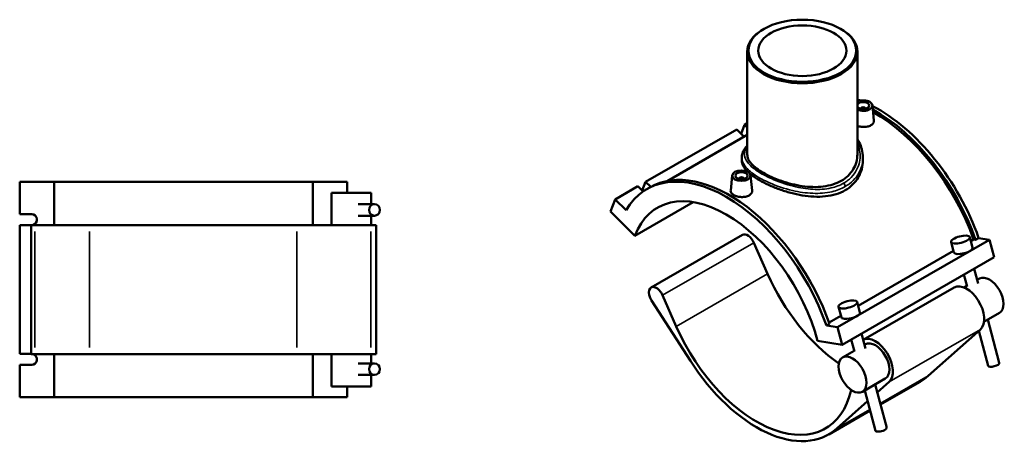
# Model space of a CAD drawing. Header units: millimetres. Extents: x -15 to 1162, y -66 to 1161.
# Tile 4 of 4: x 357 to 1162, y 813 to 1161. Entities that reach past the tile are written whole.
import ezdxf

# ---------------------------------------------------------------- set-up
doc = ezdxf.new("R2010")
doc.units = ezdxf.units.MM
doc.layers.add('Visible (ANSI)', color=7, linetype='Continuous', lineweight=50)
doc.layers.add('Visible Narrow (ANSI)', color=7, linetype='Continuous', lineweight=35)

msp = doc.modelspace()

# ---------------------------------------------------------------- linework, layer by layer
at = {"layer": 'Visible (ANSI)'}
for p, q in [((965.659, 1153.418), (965.02, 1153.047)), ((1028.266, 1153.418), (1028.904, 1153.047)), ((951.962, 1134.794), (951.962, 1050.69)), ((1041.962, 1134.794), (1041.962, 1050.69)), ((1044.743, 1088.165), (1044.743, 1087.978)), ((1048.743, 1088.165), (1048.743, 1087.978)), ((1054.228, 1090.884), (1055.55, 1078.558)), ((943.35, 1071.187), (868.821, 1028.269)), ((949.379, 1065.178), (943.35, 1071.187)), ((946.932, 1067.617), (949.714, 1074.852)), ((951.962, 1076.147), (949.714, 1074.852)), ((949.714, 1074.852), (951.962, 1072.611)), ((951.962, 1066.666), (886.438, 1028.933)), ((947.462, 1048.146), (947.462, 1045.683)), ((1046.462, 1048.146), (1046.462, 1045.683)), ((939.696, 1033.55), (938.371, 1021.194)), ((945.182, 1030.645), (945.182, 1030.832)), ((949.182, 1030.645), (949.182, 1030.832)), ((954.668, 1033.55), (955.989, 1021.225)), ((356.936, 1028.119), (385.127, 1028.119)), ((356.936, 1001.819), (356.936, 1028.119)), ((385.127, 1028.119), (385.127, 992.919)), ((385.127, 1028.119), (596.557, 1028.119)), ((596.557, 1028.119), (624.748, 1028.119)), ((596.557, 992.919), (596.557, 1028.119)), ((624.748, 1019.319), (624.748, 1028.119)), ((862.457, 1024.604), (843.86, 1013.895)), ((866.729, 1020.346), (862.457, 1024.604)), ((866.039, 1021.034), (868.821, 1028.269)), ((868.821, 1028.269), (872.983, 1024.12)), ((869.838, 1022.316), (872.327, 1023.75)), ((644.292, 1019.319), (611.892, 1019.319)), ((611.892, 992.919), (611.892, 1019.319)), ((644.292, 1009.964), (644.292, 1019.319)), ((647.089, 1009.964), (633.633, 1009.964)), ((840.051, 1003.989), (843.86, 1013.895)), ((843.86, 1013.895), (852.769, 1005.016)), ((859.985, 984.121), (907.819, 1011.667)), ((356.936, 1001.819), (366.803, 1001.819)), ((647.089, 1000.514), (633.633, 1000.514)), ((644.292, 992.919), (644.292, 1000.514)), ((840.051, 1003.989), (859.985, 984.121)), ((366.308, 992.819), (356.936, 992.819)), ((356.936, 887.419), (356.936, 992.819)), ((369.331, 992.919), (366.308, 992.919)), ((366.308, 887.319), (366.308, 992.919)), ((369.331, 992.919), (414.119, 992.919)), ((583.679, 992.919), (414.119, 992.919)), ((583.679, 992.919), (644.007, 992.919)), ((648.342, 992.919), (644.007, 992.919)), ((648.342, 887.319), (648.342, 992.919)), ((948.033, 984.833), (873.363, 941.833)), ((1133.894, 983.008), (1136.18, 974.432)), ((957.377, 978.427), (968.56, 953.014)), ((1150.065, 980.896), (1025.614, 909.23)), ((1118.675, 978.952), (1120.961, 970.376)), ((1134.741, 979.831), (1136.96, 981.109)), ((1136.96, 981.109), (1138.667, 980.844)), ((1138.667, 980.844), (1141.156, 982.278)), ((1150.065, 980.896), (1141.156, 982.278)), ((1153.874, 966.603), (1150.065, 980.896)), ((1153.874, 966.603), (1029.423, 894.937)), ((1042.647, 926.798), (1120.61, 971.694)), ((1129.038, 952.301), (1131.64, 942.537)), ((1137.516, 957.183), (1140.771, 944.971)), ((1131.501, 943.057), (1129.35, 941.818)), ((1141.931, 949.063), (1139.98, 947.939)), ((893.889, 910.015), (882.707, 935.427)), ((1121.243, 941.823), (1046.806, 898.958)), ((873.706, 931.278), (905.375, 881.762)), ((1044.086, 921.399), (1041.801, 929.975)), ((1018.827, 913.081), (1028.516, 918.66)), ((1028.867, 917.343), (1026.582, 925.919)), ((1158.1, 920.986), (1145.519, 913.741)), ((1016.705, 910.611), (1019.194, 912.044)), ((1025.614, 909.23), (1016.705, 910.611)), ((1148.618, 915.526), (1158.058, 880.101)), ((1029.423, 894.937), (1025.614, 909.23)), ((1048.677, 891.938), (1045.423, 904.15)), ((1142.601, 907.557), (1099.943, 869.434)), ((1141.277, 906.374), (1148.927, 877.668)), ((1009.489, 898.027), (1029.423, 894.937)), ((1039.546, 889.504), (1036.944, 899.268)), ((1048.593, 895.313), (1047.886, 894.906)), ((356.936, 887.419), (366.308, 887.419)), ((366.308, 887.319), (369.331, 887.319)), ((414.119, 887.319), (369.331, 887.319)), ((385.127, 887.319), (385.127, 852.119)), ((414.119, 887.319), (583.679, 887.319)), ((644.007, 887.319), (583.679, 887.319)), ((596.557, 852.119), (596.557, 887.319)), ((611.892, 860.919), (611.892, 887.319)), ((644.007, 887.319), (648.342, 887.319)), ((644.292, 879.724), (644.292, 887.319)), ((1039.408, 890.024), (1029.926, 884.563)), ((366.803, 878.419), (356.936, 878.419)), ((356.936, 852.119), (356.936, 878.419)), ((633.633, 879.724), (647.089, 879.724)), ((633.633, 870.274), (647.089, 870.274)), ((644.292, 860.919), (644.292, 870.274)), ((1064.762, 867.236), (1046.094, 856.486)), ((1065.965, 827.068), (1056.524, 862.492)), ((1058.274, 855.927), (1067.931, 864.558)), ((1093.246, 864.585), (1060.926, 845.974)), ((611.892, 860.919), (644.292, 860.919)), ((624.748, 852.119), (624.748, 860.919)), ((1056.833, 824.635), (1048.046, 857.61)), ((385.127, 852.119), (356.936, 852.119)), ((596.557, 852.119), (385.127, 852.119)), ((624.748, 852.119), (596.557, 852.119)), ((1025.273, 826.434), (1050.375, 848.868)), ((1052.448, 841.091), (1018.575, 821.585))]:
    msp.add_line(p, q, dxfattribs=at)
for centre, major_axis, ratio in [((996.962, 1135.53), (-44.1, 0), 0.5758617), ((996.962, 1135.53), (-36, 0), 0.5758617), ((947.182, 1033.284), (-7.5, 0), 0.5758617), ((947.182, 1033.284), (-5, 0), 0.5758617), ((647.089, 1005.239), (0, 4.725), 0.9396926), ((1126.285, 980.98), (-7.609, -2.028), 0.3434135), ((1034.191, 927.947), (-7.609, -2.028), 0.3434135), ((1038.01, 870.525), (-8.084, 14.039), 0.5780931), ((647.089, 874.999), (0, 4.725), 0.9396926)]:
    msp.add_ellipse(centre, major_axis=major_axis, ratio=ratio, dxfattribs=at)
for centre, major_axis, ratio, start_param, end_param in [((996.962, 1134.794), (-45, 0), 0.5758617, 5.5016397, 10.2063236), ((1059.188, 981.284), (-64.899, 112.699), 0.5780931, 5.6608983, 5.6881495), ((1046.743, 1090.617), (7.5, 0), 0.5758617, 4.0213013, 8.5450693), ((1046.743, 1090.617), (-5, 0), 0.5758617, 0.2975301, 5.9856552), ((1046.743, 1088.165), (-2, 0), 0.5758617, 2.9729035, 6.4518745), ((1059.188, 981.284), (-64.899, 112.699), 0.5780931, 4.3993957, 5.552964), ((1056.699, 979.85), (64.899, -112.699), 0.5780931, 1.257803, 2.3808724), ((1056.699, 979.85), (-63.627, 110.489), 0.5780931, 4.4018361, 5.5202839), ((934.737, 909.617), (-64.899, 112.699), 0.5780931, 4.3993957, 6.600046), ((937.226, 911.05), (-64.899, 112.699), 0.5780931, 4.3993957, 6.2831853), ((947.182, 1030.832), (-2, 0), 0.5758617, 2.9729035, 6.4518745), ((934.737, 909.617), (-56.141, 97.491), 0.5780931, 4.2779904, 6.7214513), ((366.803, 997.319), (0, 4.5), 0.9396926, 3.3528035, 6.2831853), ((952.337, 977.358), (-4.304, 7.474), 0.5780931, 4.5270736, 6.2831853), ((1128.57, 972.404), (7.609, 2.028), 0.3434135, 3.1415927, 6.2831853), ((1034.298, 966.95), (56.141, -97.491), 0.5780931, 4.5270736, 5.4053242), ((1150.016, 935.025), (-8.084, 14.039), 0.5780931, 3.1415927, 6.2831853), ((877.667, 934.358), (-4.304, 7.474), 0.5780931, 4.5270736, 7.9343737), ((1131.348, 924.275), (-10.105, 17.548), 0.5780931, 3.26231, 6.2831853), ((1036.477, 919.371), (-7.609, -2.028), 0.3434135, 0, 3.1415927), ((959.627, 923.95), (56.141, -97.491), 0.5780931, 4.5270736, 6.8348145), ((1056.678, 881.275), (10.105, -17.548), 0.5780931, 0.1207173, 3.1186077), ((1056.678, 881.275), (-8.084, 14.039), 0.5780931, 3.1415927, 6.2831853), ((366.803, 882.919), (0, 4.5), 0.9396926, 3.1415927, 6.0719744), ((959.627, 923.95), (58.948, -102.365), 0.5780931, 4.792781, 6.4039026), ((1153.492, 878.885), (4.566, 1.217), 0.3434135, 3.1415927, 6.2831853), ((1034.298, 966.95), (58.948, -102.365), 0.5780931, 0, 0.1207173), ((1061.399, 825.852), (-4.566, -1.217), 0.3434135, 0, 3.1415927)]:
    msp.add_ellipse(centre, major_axis=major_axis, ratio=ratio, start_param=start_param, end_param=end_param, dxfattribs=at)
for points, knots in [([(1052.993, 1074.504), (1052.208, 1074.052), (1051.214, 1073.675), (1049.036, 1073.205), (1047.852, 1073.113), (1045.636, 1073.18), (1044.456, 1073.343), (1042.879, 1073.755), (1042.406, 1073.909), (1041.964, 1074.08)], [0, 0, 0, 0, 0.3329495, 0.3329495, 0.6658989, 0.6658989, 0.9980876, 0.9980876, 1.1486561, 1.1486561, 1.1486561, 1.1486561]), ([(1055.549, 1078.558), (1055.562, 1078.446), (1055.568, 1078.336), (1055.571, 1077.556), (1055.352, 1076.842), (1054.455, 1075.541), (1053.777, 1074.956), (1052.993, 1074.504)], [4.60131792, 4.60131792, 4.60131792, 4.60131792, 4.65573495, 4.65573495, 4.98841968, 4.98841968, 5.32110441, 5.32110441, 5.32110441, 5.32110441]), ([(1041.962, 1063.221), (1042.552, 1062.316), (1043.087, 1061.383), (1044.423, 1058.706), (1045.095, 1056.911), (1046.165, 1052.808), (1046.462, 1050.478), (1046.462, 1048.146)], [39.4353137, 39.4353137, 39.4353137, 39.4353137, 39.8378348, 39.8378348, 40.5628717, 40.5628717, 41.4589228, 41.4589228, 41.4589228, 41.4589228]), ([(947.462, 1048.146), (947.462, 1049.289), (947.642, 1050.429), (948.349, 1052.718), (948.897, 1053.86), (950.256, 1055.998), (951.048, 1057.001), (951.962, 1057.98)], [26.3826473, 26.3826473, 26.3826473, 26.3826473, 27.0160404, 27.0160404, 27.6944975, 27.6944975, 28.3339019, 28.3339019, 28.3339019, 28.3339019]), ([(1041.962, 1050.69), (1041.962, 1048.671), (1041.695, 1046.58), (1040.567, 1042.456), (1039.706, 1040.424), (1037.42, 1036.611), (1035.993, 1034.827), (1032.682, 1031.652), (1030.798, 1030.261), (1026.767, 1027.939), (1024.493, 1026.936), (1019.556, 1025.362), (1016.892, 1024.789), (1011.349, 1024.094), (1008.465, 1023.97), (1002.676, 1024.11), (999.77, 1024.375), (994.156, 1025.177), (991.25, 1025.743), (985.461, 1027.166), (982.576, 1028.02), (977.032, 1029.932), (974.367, 1030.991), (969.43, 1033.211), (967.157, 1034.373), (963.128, 1036.693), (961.244, 1037.925), (957.933, 1040.455), (956.505, 1041.753), (954.219, 1044.35), (953.357, 1045.653), (952.229, 1048.214), (951.962, 1049.474), (951.962, 1050.69)], [10.2584073, 10.2584073, 10.2584073, 10.2584073, 11.1135598, 11.1135598, 11.9687124, 11.9687124, 12.8238649, 12.8238649, 13.6790174, 13.6790174, 14.53417, 14.53417, 15.3893225, 15.3893225, 16.244475, 16.244475, 17.0996276, 17.0996276, 17.9543522, 17.9543522, 18.8090769, 18.8090769, 19.6638015, 19.6638015, 20.5185262, 20.5185262, 21.3732508, 21.3732508, 22.2279755, 22.2279755, 23.0827001, 23.0827001, 23.9374248, 23.9374248, 23.9374248, 23.9374248]), ([(952.499, 1036.331), (952.032, 1036.775), (951.596, 1037.22), (949.937, 1039.044), (948.992, 1040.417), (947.754, 1043.103), (947.462, 1044.417), (947.462, 1045.683)], [9.1276817, 9.1276817, 9.1276817, 9.1276817, 9.4306669, 9.4306669, 10.373398, 10.373398, 11.3161292, 11.3161292, 11.3161292, 11.3161292]), ([(1046.462, 1045.683), (1046.462, 1043.399), (1046.17, 1041.03), (1044.932, 1036.361), (1043.988, 1034.061), (1041.477, 1029.755), (1039.908, 1027.745), (1036.264, 1024.186), (1034.188, 1022.636), (1031.964, 1021.355)], [26.4065384, 26.4065384, 26.4065384, 26.4065384, 27.3501085, 27.3501085, 28.2936785, 28.2936785, 29.2372485, 29.2372485, 30.1808185, 30.1808185, 30.1808185, 30.1808185]), ([(1031.964, 1021.355), (1029.74, 1020.074), (1027.233, 1018.985), (1021.794, 1017.314), (1018.862, 1016.732), (1012.765, 1016.081), (1009.596, 1016.012), (1003.236, 1016.306), (1000.045, 1016.669), (993.882, 1017.686), (990.692, 1018.377), (984.331, 1020.066), (981.16, 1021.063), (975.061, 1023.262), (972.128, 1024.464), (966.688, 1026.959), (964.183, 1028.252), (959.739, 1030.811), (957.663, 1032.157), (955.262, 1033.959), (954.709, 1034.395), (954.184, 1034.833)], [0, 0, 0, 0, 0.94357, 0.94357, 1.88714, 1.88714, 2.8307101, 2.8307101, 3.7742801, 3.7742801, 4.7170112, 4.7170112, 5.6597424, 5.6597424, 6.6024735, 6.6024735, 7.5452046, 7.5452046, 8.4879358, 8.4879358, 8.7871317, 8.7871317, 8.7871317, 8.7871317]), ([(953.432, 1017.171), (952.648, 1016.719), (951.655, 1016.342), (949.478, 1015.873), (948.296, 1015.781), (946.08, 1015.847), (944.899, 1016.009), (942.726, 1016.577), (941.734, 1016.981), (940.167, 1017.884), (939.487, 1018.442), (938.583, 1019.646), (938.359, 1020.293), (938.356, 1020.996), (938.361, 1021.095), (938.372, 1021.194)], [2.6605526, 2.6605526, 2.6605526, 2.6605526, 2.9932373, 2.9932373, 3.325922, 3.325922, 3.6583752, 3.6583752, 3.9908285, 3.9908285, 4.3232817, 4.3232817, 4.655735, 4.655735, 4.7091292, 4.7091292, 4.7091292, 4.7091292]), ([(955.989, 1021.225), (956.001, 1021.114), (956.007, 1021.005), (956.011, 1020.226), (955.793, 1019.511), (954.896, 1018.209), (954.217, 1017.623), (953.432, 1017.171)], [7.26185871, 7.26185871, 7.26185871, 7.26185871, 7.31575805, 7.31575805, 7.64870751, 7.64870751, 7.98165696, 7.98165696, 7.98165696, 7.98165696])]:
    msp.add_open_spline(points, degree=3, knots=knots, dxfattribs=at)
at = {"layer": 'Visible Narrow (ANSI)'}
for p, q in [((369.331, 892.599), (369.331, 987.639)), ((414.119, 892.599), (414.119, 987.639)), ((583.679, 987.639), (583.679, 892.599)), ((644.007, 892.599), (644.007, 987.639)), ((957.377, 978.427), (882.707, 935.427)), ((968.56, 953.014), (893.889, 910.015)), ((1142.601, 907.557), (1067.931, 864.558)), ((1060.697, 846.834), (1099.943, 869.434)), ((1025.273, 826.434), (1052.219, 841.951))]:
    msp.add_line(p, q, dxfattribs=at)
msp.add_ellipse((1030.055, 1025.461), major_axis=(-1.347, 2.34), ratio=0.5780931, start_param=3.9289245, end_param=5.1311559, dxfattribs=at)
for points, knots in [([(1030.743, 1027.124), (1027.719, 1025.383), (1024.269, 1024.082), (1015.873, 1022.201), (1010.775, 1021.883), (1000.337, 1022.454), (994.997, 1023.327), (983.391, 1026.186), (977.177, 1028.372), (967.371, 1032.773), (963.51, 1034.868), (956.695, 1039.409), (953.915, 1041.86), (950.409, 1046.58), (949.587, 1048.856), (949.762, 1053.07), (950.532, 1055.019), (951.965, 1056.971)], [15.0763125, 15.0763125, 15.0763125, 15.0763125, 16.3807341, 16.3807341, 18.0143809, 18.0143809, 19.6343481, 19.6343481, 21.6122374, 21.6122374, 23.1478169, 23.1478169, 24.8720311, 24.8720311, 26.5170146, 26.5170146, 27.9414723, 27.9414723, 27.9414723, 27.9414723]), ([(1041.96, 1060.161), (1042.842, 1058.222), (1043.474, 1056.2), (1044.62, 1049.872), (1044.28, 1045.452), (1041.226, 1036.736), (1038.216, 1032.533), (1033.004, 1028.526), (1031.905, 1027.793), (1030.743, 1027.124)], [39.9999465, 39.9999465, 39.9999465, 39.9999465, 40.8757849, 40.8757849, 42.6929852, 42.6929852, 44.7277733, 44.7277733, 45.2289376, 45.2289376, 45.2289376, 45.2289376]), ([(947.462, 1048.146), (947.463, 1045.921), (948.27, 1043.686), (951.686, 1038.875), (954.54, 1036.292), (961.584, 1031.557), (965.588, 1029.392), (975.785, 1024.894), (982.265, 1022.696), (994.393, 1019.889), (999.984, 1019.066), (1010.93, 1018.637), (1016.286, 1019.048), (1025.126, 1021.124), (1028.765, 1022.52), (1031.964, 1024.362)], [-26.3826473, -26.3826473, -26.3826473, -26.3826473, -24.8720311, -24.8720311, -23.1478169, -23.1478169, -21.6122374, -21.6122374, -19.6343481, -19.6343481, -18.0143809, -18.0143809, -16.3807341, -16.3807341, -15.0763125, -15.0763125, -15.0763125, -15.0763125]), ([(1031.964, 1024.362), (1033.193, 1025.069), (1034.357, 1025.842), (1039.883, 1030.05), (1043.1, 1034.422), (1045.924, 1042.084), (1046.461, 1045.117), (1046.461, 1048.146)], [-45.2289376, -45.2289376, -45.2289376, -45.2289376, -44.7277733, -44.7277733, -42.6929852, -42.6929852, -41.4589228, -41.4589228, -41.4589228, -41.4589228])]:
    msp.add_open_spline(points, degree=3, knots=knots, dxfattribs=at)

doc.saveas('drawing.dxf')
